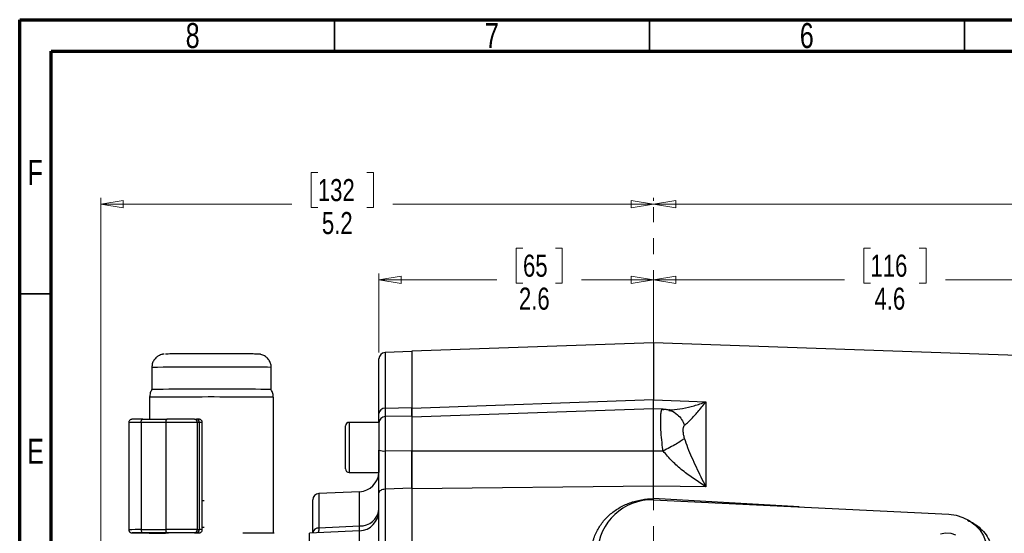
# Model space of a CAD drawing. Header units: inches. Extents: x 0.6 to 16.3, y 0.2 to 11.5.
# Tile 8 of 18: x 0.6 to 6.7, y 8.3 to 11.5. Entities that reach past the tile are written whole.
import ezdxf

# ---------------------------------------------------------------- set-up
doc = ezdxf.new("R2010")
doc.units = ezdxf.units.IN
doc.header["$MEASUREMENT"] = 0
doc.linetypes.add('CENTERX2', pattern=[0.8, 0.5, -0.1, 0.1, -0.1])
doc.styles.add('SLDTEXTSTYLE0', font='TXT', dxfattribs={"width": 0.75})
doc.dimstyles.new('SLDDIMSTYLE1', dxfattribs={"dimtxt": 0.137795, "dimasz": 0.14, "dimexe": 0, "dimexo": 0.0625, "dimgap": 0.034449, "dimtad": 0, "dimdec": 1, "dimlfac": 1.5, "dimrnd": 1e-09, "dimzin": 12, "dimdsep": 46, "dimtxsty": 'SLDTEXTSTYLE0', "dimblk1": 'CLOSED', "dimblk2": 'CLOSED', "dimsah": 1, "dimcen": 0.09, "dimadec": 0, "dimazin": 3, "dimtfac": 1, "dimtdec": 1, "dimtofl": 0, "dimtmove": 0, "dimatfit": 3, "dimldrblk": 'CLOSED', "dimfxl": 0, "dimfrac": 2, "dimtolj": 1, "dimtzin": 12, "dimarcsym": 0})
doc.dimstyles.new('SLDDIMSTYLE3', dxfattribs={"dimtxt": 0.137795, "dimasz": 0.14, "dimexe": 0, "dimexo": 0.0625, "dimgap": 0.034449, "dimtad": 0, "dimdec": 1, "dimlfac": 1.5, "dimrnd": 1e-09, "dimzin": 12, "dimdsep": 46, "dimtxsty": 'SLDTEXTSTYLE0', "dimblk1": 'CLOSED', "dimblk2": 'CLOSED', "dimsah": 1, "dimcen": 0.09, "dimadec": 0, "dimazin": 3, "dimtfac": 1, "dimtofl": 0, "dimtmove": 0, "dimatfit": 3, "dimldrblk": 'CLOSED', "dimfxl": 0, "dimfrac": 2, "dimtolj": 1, "dimtzin": 12, "dimarcsym": 0})

# ---------------------------------------------------------------- blocks, each defined once
blk = doc.blocks.new('_Closed')
at = {"color": 0, "linetype": 'ByBlock', "lineweight": -2}
for p, q in [((-1, 0.166667), (0, 0)), ((-1, 0.166667), (-1, -0.166667)), ((0, 0), (-1, -0.166667)), ((0, 0), (-1, 0))]:
    blk.add_line(p, q, dxfattribs=at)
blk = doc.blocks.new('_D_7')
at = {"color": 7, "linetype": 'Continuous', "lineweight": 0}
for p, q in [((7.2953, 10.5411), (7.2533, 10.5411)), ((7.2533, 10.5411), (7.2533, 10.3223)), ((7.6007, 10.5411), (7.6427, 10.5411)), ((7.6427, 10.5411), (7.6427, 10.3223)), ((4.5522, 10.3629), (4.5522, 10.382)), ((4.5522, 10.3426), (7.1324, 10.3426)), ((9.8325, 10.3426), (7.7635, 10.3426)), ((9.8325, 8.2034), (9.8325, 10.382)), ((7.2533, 10.3223), (7.2953, 10.3223)), ((7.6427, 10.3223), (7.6007, 10.3223))]:
    blk.add_line(p, q, dxfattribs=at)
at = {"color": 7, "linetype": 'Continuous', "lineweight": 18, "xscale": 0.14, "yscale": 0.14, "rotation": 180.0000000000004}
blk.add_blockref('_Closed', (4.5522, 10.3426), dxfattribs=at)
at = {"color": 7, "linetype": 'Continuous', "lineweight": 18, "xscale": 0.14, "yscale": 0.14}
blk.add_blockref('_Closed', (9.8325, 10.3426), dxfattribs=at)
at = {"color": 7, "linetype": 'Continuous', "lineweight": 18, "char_height": 0.1378, "attachment_point": 1, "style": 'SLDTEXTSTYLE0'}
for s, insert in [('201', (7.2953, 10.5)), ('7.9', (7.3207, 10.2938))]:
    blk.add_mtext(s, dxfattribs=dict(at, insert=insert))
blk = doc.blocks.new('_D_8')
at = {"color": 7, "linetype": 'Continuous', "lineweight": 0}
for p, q in [((5.9081, 10.0687), (5.8661, 10.0687)), ((5.8661, 10.0687), (5.8661, 9.8499)), ((6.2135, 10.0687), (6.2555, 10.0687)), ((6.2555, 10.0687), (6.2555, 9.8499)), ((7.5975, 8.8806), (7.5975, 9.9096)), ((4.5522, 9.8702), (5.7452, 9.8702)), ((5.8661, 9.8499), (5.9081, 9.8499)), ((6.2555, 9.8499), (6.2135, 9.8499)), ((7.5975, 9.8702), (6.3763, 9.8702))]:
    blk.add_line(p, q, dxfattribs=at)
at = {"color": 7, "linetype": 'Continuous', "lineweight": 18, "xscale": 0.14, "yscale": 0.14, "rotation": 180.0000000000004}
blk.add_blockref('_Closed', (4.5522, 9.8702), dxfattribs=at)
at = {"color": 7, "linetype": 'Continuous', "lineweight": 18, "xscale": 0.14, "yscale": 0.14}
blk.add_blockref('_Closed', (7.5975, 9.8702), dxfattribs=at)
at = {"color": 7, "linetype": 'Continuous', "lineweight": 18, "char_height": 0.1378, "attachment_point": 1, "style": 'SLDTEXTSTYLE0'}
for s, insert in [('116', (5.9081, 10.0275)), ('4.6', (5.9335, 9.8214))]:
    blk.add_mtext(s, dxfattribs=dict(at, insert=insert))
blk = doc.blocks.new('_D_9')
at = {"color": 7, "linetype": 'Continuous', "lineweight": 0}
for p, q in [((2.4541, 10.5411), (2.4121, 10.5411)), ((2.4121, 10.5411), (2.4121, 10.3223)), ((2.7595, 10.5411), (2.8015, 10.5411)), ((2.8015, 10.5411), (2.8015, 10.3223)), ((1.0969, 7.76), (1.0969, 10.382)), ((1.0969, 10.3426), (2.2912, 10.3426)), ((4.5522, 10.3426), (2.9223, 10.3426)), ((4.5522, 10.3629), (4.5522, 10.382)), ((2.4121, 10.3223), (2.4541, 10.3223)), ((2.8015, 10.3223), (2.7595, 10.3223))]:
    blk.add_line(p, q, dxfattribs=at)
at = {"color": 7, "linetype": 'Continuous', "lineweight": 18, "xscale": 0.14, "yscale": 0.14, "rotation": 180.0000000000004}
blk.add_blockref('_Closed', (1.0969, 10.3426), dxfattribs=at)
at = {"color": 7, "linetype": 'Continuous', "lineweight": 18, "xscale": 0.14, "yscale": 0.14}
blk.add_blockref('_Closed', (4.5522, 10.3426), dxfattribs=at)
at = {"color": 7, "linetype": 'Continuous', "lineweight": 18, "char_height": 0.1378, "attachment_point": 1, "style": 'SLDTEXTSTYLE0'}
for s, insert in [('132', (2.4541, 10.5)), ('5.2', (2.4795, 10.2938))]:
    blk.add_mtext(s, dxfattribs=dict(at, insert=insert))
blk = doc.blocks.new('_D_10')
at = {"color": 7, "linetype": 'Continuous', "lineweight": 0}
for p, q in [((3.7364, 10.0687), (3.6944, 10.0687)), ((3.6944, 10.0687), (3.6944, 9.8499)), ((3.94, 10.0687), (3.982, 10.0687)), ((3.982, 10.0687), (3.982, 9.8499)), ((2.8359, 9.4152), (2.8359, 9.9096)), ((2.8359, 9.8702), (3.5736, 9.8702)), ((3.6944, 9.8499), (3.7364, 9.8499)), ((3.982, 9.8499), (3.94, 9.8499)), ((4.5522, 9.8702), (4.1029, 9.8702))]:
    blk.add_line(p, q, dxfattribs=at)
at = {"color": 7, "linetype": 'Continuous', "lineweight": 18, "xscale": 0.14, "yscale": 0.14, "rotation": 180.0000000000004}
blk.add_blockref('_Closed', (2.8359, 9.8702), dxfattribs=at)
at = {"color": 7, "linetype": 'Continuous', "lineweight": 18, "xscale": 0.14, "yscale": 0.14}
blk.add_blockref('_Closed', (4.5522, 9.8702), dxfattribs=at)
at = {"color": 7, "linetype": 'Continuous', "lineweight": 18, "char_height": 0.1378, "attachment_point": 1, "style": 'SLDTEXTSTYLE0'}
for s, insert in [('65', (3.7364, 10.0275)), ('2.6', (3.711, 9.8214))]:
    blk.add_mtext(s, dxfattribs=dict(at, insert=insert))

msp = doc.modelspace()

# ---------------------------------------------------------------- linework, layer by layer
at = {"color": 7, "linetype": 'Continuous', "lineweight": 70}
for p, q in [((0.5906, 0.1969), (0.5906, 11.4961)), ((0.5906, 11.4961), (16.3386, 11.4961)), ((0.7874, 0.3937), (0.7874, 11.2992)), ((0.7874, 11.2992), (16.1417, 11.2992))]:
    msp.add_line(p, q, dxfattribs=at)
at = {"color": 7, "linetype": 'Continuous', "lineweight": 35}
for p, q in [((2.5591, 11.2992), (2.5591, 11.4961)), ((4.5276, 11.2992), (4.5276, 11.4961)), ((6.4961, 11.2992), (6.4961, 11.4961)), ((0.7874, 9.7835), (0.5906, 9.7835))]:
    msp.add_line(p, q, dxfattribs=at)
at = {"color": 7, "linetype": 'CENTERX2', "lineweight": 18}
msp.add_line((4.5522, 3.8299), (4.5522, 10.3236), dxfattribs=at)
at = {"color": 7, "linetype": 'Continuous', "lineweight": 25}
for p, q in [((3.0425, 9.4232), (2.8741, 9.4158)), ((4.5522, 9.4765), (3.0425, 9.4238)), ((3.0425, 9.4238), (3.0425, 9.0661)), ((6.9133, 9.394), (4.5522, 9.4765)), ((4.5522, 9.4765), (4.5522, 9.1191)), ((2.8359, 9.0343), (2.8359, 9.3758)), ((1.4164, 9.3228), (1.4164, 9.1849)), ((2.162, 9.1849), (2.162, 9.3228)), ((1.402, 9.1361), (1.402, 8.9988)), ((2.1764, 8.2863), (2.1764, 9.1361)), ((4.5522, 9.1191), (3.0425, 9.0661)), ((4.5522, 9.1191), (4.7189, 9.1133)), ((4.7189, 9.1133), (4.8797, 9.1076)), ((2.8741, 9.0673), (3.0425, 9.0716)), ((4.5522, 9.0637), (3.0425, 9.0109)), ((4.6128, 9.0615), (4.5522, 9.0637)), ((4.5522, 8.8), (4.5522, 9.0637)), ((4.6124, 9.0605), (4.609, 9.0617)), ((4.8797, 9.1076), (4.8797, 8.5772)), ((1.3595, 8.9987), (1.5125, 8.999)), ((1.6829, 8.9988), (1.6958, 8.9987)), ((3.0425, 9.0182), (2.8752, 9.0152)), ((3.0425, 9.0182), (3.0425, 8.9156)), ((1.2724, 8.9783), (1.2724, 8.3083)), ((1.5031, 8.9791), (1.3501, 8.9788)), ((1.3501, 8.9788), (1.3501, 8.3088)), ((1.5031, 8.9791), (1.5031, 8.3091)), ((1.7003, 8.9788), (1.7003, 8.3088)), ((1.7133, 8.9788), (1.7003, 8.9788)), ((1.7133, 8.9788), (1.7133, 8.3088)), ((1.7317, 8.3085), (1.7317, 8.9785)), ((2.6279, 8.6878), (2.6279, 8.9578)), ((2.8359, 8.9791), (2.6492, 8.9791)), ((2.8359, 8.9791), (2.8359, 8.6664)), ((4.7444, 8.9593), (4.746, 8.9609)), ((3.0425, 8.9156), (3.0425, 8.7982)), ((2.8752, 8.8004), (3.0425, 8.8027)), ((4.6124, 8.7999), (4.6091, 8.8228)), ((4.5522, 8.8), (3.0425, 8.7982)), ((4.6124, 8.7999), (4.5522, 8.8)), ((2.6492, 8.6664), (2.8359, 8.6664)), ((3.0425, 8.5677), (2.8741, 8.561)), ((2.8741, 8.561), (2.8741, 6.2974)), ((4.5522, 8.5807), (3.0425, 8.5648)), ((3.0425, 8.5648), (3.0425, 6.2815)), ((4.5522, 8.5031), (4.5522, 8.5807)), ((4.7189, 8.579), (4.5522, 8.5807)), ((4.8797, 8.5772), (4.7189, 8.579)), ((2.4225, 8.2879), (2.4225, 8.4949)), ((2.7147, 8.5459), (2.4608, 8.5348)), ((2.8359, 6.32), (2.8359, 8.5382)), ((4.5521, 8.4954), (4.5522, 8.5031)), ((4.5522, 8.4951), (6.3988, 8.4047)), ((2.8359, 8.3948), (2.8359, 8.3947)), ((2.8359, 8.3884), (2.8359, 8.3884)), ((1.3501, 8.3088), (1.5031, 8.3091)), ((1.7003, 8.3088), (1.7133, 8.3088)), ((2.4608, 8.3201), (2.7147, 8.3317)), ((2.4608, 8.3201), (2.4608, 8.3188)), ((1.3083, 8.2881), (1.3213, 8.288)), ((1.5125, 8.289), (1.3595, 8.2887)), ((1.402, 8.2877), (1.402, 8.2833)), ((1.5201, 8.2875), (1.5013, 8.2876)), ((1.6958, 8.2887), (1.6829, 8.2888)), ((1.7083, 8.2879), (1.6885, 8.288)), ((2.7147, 8.3011), (2.4025, 8.2875)), ((2.4025, 7.8434), (2.4025, 8.2875))]:
    msp.add_line(p, q, dxfattribs=at)
at = {"color": 8, "linetype": 'Continuous', "lineweight": 25}
for p, q in [((2.8741, 9.4158), (2.8741, 9.0673)), ((4.6124, 9.0605), (4.6177, 9.0595)), ((2.8752, 9.0152), (2.8752, 8.8004)), ((2.6492, 8.9791), (2.6492, 8.6664)), ((2.4608, 8.5348), (2.4608, 8.3201)), ((2.7147, 8.3317), (2.7147, 8.5459)), ((5.4619, 8.4506), (4.5522, 8.5031)), ((1.743, 8.4879), (1.7317, 8.488)), ((1.743, 8.3212), (1.7317, 8.3213)), ((2.7147, 7.8352), (2.7147, 8.3011))]:
    msp.add_line(p, q, dxfattribs=at)
at = {"color": 7, "linetype": 'Continuous', "lineweight": 25, "flags": 128}
for points in [[(2.162, 9.1848), (2.162, 9.1849), (2.1576, 9.1851), (2.1454, 9.1853), (2.1256, 9.1855), (2.0986, 9.1856), (2.065, 9.1858), (2.0256, 9.1859), (1.9811, 9.186)], [(1.3501, 8.9788), (1.3503, 8.9827), (1.3508, 8.9864), (1.3517, 8.9899), (1.3529, 8.9929), (1.3543, 8.9954), (1.3559, 8.9972), (1.3577, 8.9983), (1.3595, 8.9987)], [(1.5125, 8.999), (1.5107, 8.9986), (1.5089, 8.9975), (1.5073, 8.9957), (1.5059, 8.9932), (1.5047, 8.9902), (1.5038, 8.9867), (1.5033, 8.983), (1.5031, 8.9791)], [(2.8741, 8.561), (2.8666, 8.5604), (2.8594, 8.559), (2.8527, 8.5568), (2.847, 8.554), (2.8423, 8.5506), (2.8388, 8.5467), (2.8366, 8.5425), (2.8359, 8.5382)], [(6.3988, 8.4047), (6.4435, 8.3988), (6.4864, 8.3855), (6.5261, 8.3653), (6.5613, 8.3389), (6.5909, 8.307), (6.614, 8.2707), (6.6298, 8.2312), (6.6379, 8.1897), (6.6379, 8.1475), (6.6298, 8.1059), (6.614, 8.0664), (6.5909, 8.0301), (6.5613, 7.9983), (6.5261, 7.9718), (6.4864, 7.9516), (6.4435, 7.9383), (6.3988, 7.9324)], [(1.3501, 8.3088), (1.3503, 8.3049), (1.3508, 8.3011), (1.3517, 8.2976), (1.3529, 8.2946), (1.3543, 8.2921), (1.3559, 8.2902), (1.3577, 8.2891), (1.3595, 8.2887)], [(1.5031, 8.3091), (1.5033, 8.3052), (1.5038, 8.3014), (1.5047, 8.2979), (1.5059, 8.2949), (1.5073, 8.2924), (1.5089, 8.2905), (1.5107, 8.2894), (1.5125, 8.289)], [(6.3458, 8.2829), (6.3775, 8.2885), (6.4097, 8.2866), (6.4404, 8.2773)]]:
    msp.add_lwpolyline(points, dxfattribs=at)
at = {"color": 8, "linetype": 'Continuous', "lineweight": 25, "flags": 128}
msp.add_lwpolyline([(1.2963, 8.2884), (1.2929, 8.2883), (1.2932, 8.2882), (1.2984, 8.2881), (1.3083, 8.2881)], dxfattribs=at)
at = {"color": 7, "linetype": 'Continuous', "lineweight": 25}
for centre, radius, start, end in [((2.8759, 9.3758), 0.04, 92.5, 180), ((1.7778, -28.9025), 38.0891, 89.69425, 90.54372), ((1.7796, -31.3829), 40.5207, 89.70469, 90.5339), ((2.0279, 0.7516), 8.3858, 88.98577, 90.26955), ((2.8723, 9.0307), 0.0367, 87.22029, 174.29748), ((1.3612, 1.7634), 7.2352, 90.01335, 90.50399), ((1.5706, -15.946), 24.945, 89.74211, 90.13332), ((1.6816, 8.98), 0.0188, 356.39765, 86.03913), ((1.6945, 8.9799), 0.0188, 356.39765, 86.03913), ((2.8759, 8.9753), 0.04, 91, 180), ((1.5703, -19.9046), 28.8837, 89.74211, 90.13332), ((2.6492, 8.9578), 0.0213, 90, 180), ((2.8657, 8.8715), 0.0717, 245.42283, 277.60748), ((2.6492, 8.6878), 0.0213, 180, 270), ((2.7092, 8.6725), 0.1267, 272.5, 357.26831), ((2.4625, 8.4949), 0.04, 92.5, 180), ((4.541, 8.1565), 0.3387, 88.10024, 177.96502), ((2.7213, 8.4469), 0.1153, 266.75023, 353.66798), ((2.7092, 8.4277), 0.1267, 272.5, 0), ((1.5703, -20.5746), 28.8837, 89.74211, 90.13332), ((1.6815, 8.3077), 0.0189, 274.21777, 3.54812), ((1.6944, 8.3076), 0.0189, 274.21777, 3.54812), ((2.4587, 8.2838), 0.0364, 86.68043, 173.57231), ((1.3567, 2.1459), 6.1428, 89.97394, 90.56339), ((1.4242, 29.6084), 21.3207, 269.72355, 270.05846), ((1.5706, -16.656), 24.945, 89.74211, 90.13332), ((1.6975, 7.8233), 0.4654, 88.25714, 90.20864), ((2.0817, -2.433), 10.7196, 89.46941, 90.52077)]:
    msp.add_arc(centre, radius, start, end, dxfattribs=at)
at = {"color": 8, "linetype": 'Continuous', "lineweight": 25}
for centre, radius, start, end in [((1.7778, -28.6594), 37.9839, 89.69338, 90.54521), ((2.0207, 1.4965), 7.8276, 88.96547, 90.28986), ((1.3343, 5.219), 3.7597, 89.75902, 90.94316), ((1.717, 8.5912), 0.3876, 87.82482, 90.54777), ((1.3343, 4.5523), 3.7565, 89.75864, 90.9438), ((1.716, 7.8511), 0.4577, 88.03366, 90.33941), ((2.4589, 8.282), 0.0369, 87.08474, 169.98727), ((1.6967, 8.6636), 0.3754, 269.23265, 272.28754)]:
    msp.add_arc(centre, radius, start, end, dxfattribs=at)
at = {"color": 7, "linetype": 'Continuous', "lineweight": 25}
for points, knots in [([(1.4937, 9.4059), (1.4931, 9.4059), (1.4918, 9.4058), (1.4879, 9.4053), (1.4829, 9.4045), (1.4745, 9.4025), (1.4609, 9.3973), (1.4439, 9.3861), (1.4285, 9.3681), (1.4182, 9.3463), (1.4172, 9.3307), (1.4166, 9.3232)], [0, 0, 0, 0, 0.038462, 0.075419, 0.111022, 0.167126, 0.2797, 0.4499, 0.637175, 0.825769, 1, 1, 1, 1]), ([(1.7891, 9.4072), (1.7855, 9.4072), (1.7619, 9.4072), (1.7185, 9.4072), (1.6625, 9.4071), (1.6127, 9.407), (1.5717, 9.4068), (1.5395, 9.4067), (1.5164, 9.4065), (1.5028, 9.4063), (1.5019, 9.4062), (1.5015, 9.4062)], [0, 0, 0, 0, 0.025148, 0.160888, 0.296628, 0.429548, 0.557162, 0.677564, 0.797966, 0.92558, 1, 1, 1, 1]), ([(1.889, 9.4071), (1.885, 9.4071), (1.8731, 9.4071), (1.8519, 9.4072), (1.8226, 9.4072), (1.8014, 9.4072), (1.7892, 9.4072)], [0, 0, 0, 0, 0.125861, 0.375752, 0.641639, 1, 1, 1, 1]), ([(1.9422, 9.407), (1.9413, 9.407), (1.9311, 9.407), (1.9132, 9.4071), (1.8958, 9.4071), (1.889, 9.4071)], [0, 0, 0, 0, 0.055502, 0.633917, 1, 1, 1, 1]), ([(1.9382, 9.407), (1.9229, 9.4071), (1.9071, 9.4071), (1.8895, 9.4071), (1.889, 9.4071)], [0, 0, 0, 0, 0.970121, 1, 1, 1, 1]), ([(1.9817, 9.4069), (1.9815, 9.4069), (1.9692, 9.407), (1.9535, 9.407), (1.9382, 9.407)], [0, 0, 0, 0, 0.0235342, 1, 1, 1, 1]), ([(2.1618, 9.3226), (2.1619, 9.3232), (2.1631, 9.3317), (2.1587, 9.3486), (2.1485, 9.3707), (2.1316, 9.3887), (2.1139, 9.3991), (2.0999, 9.4036), (2.0918, 9.4052), (2.0862, 9.4058), (2.0812, 9.4062), (2.0783, 9.4062), (2.0714, 9.4064), (2.0596, 9.4065), (2.0415, 9.4066), (2.02, 9.4068), (1.9997, 9.4069), (1.9862, 9.4069), (1.9817, 9.4069)], [0, 0, 0, 0, 0.004575, 0.072062, 0.139552, 0.207053, 0.274608, 0.308337, 0.330122, 0.344637, 0.36673, 0.426565, 0.509821, 0.632712, 0.740187, 0.851657, 0.95071, 1, 1, 1, 1]), ([(1.4173, 9.1859), (1.4134, 9.1785), (1.4051, 9.1631), (1.4032, 9.1457), (1.4022, 9.1367)], [0, 0, 0, 0, 0.4808, 1, 1, 1, 1]), ([(2.1755, 9.1363), (2.1752, 9.1419), (2.1746, 9.1567), (2.1691, 9.1737), (2.1624, 9.1833), (2.161, 9.1852)], [0, 0, 0, 0, 0.324388, 0.85982, 1, 1, 1, 1]), ([(4.5522, 9.0623), (4.5522, 9.0621), (4.5522, 9.0616), (4.5522, 9.0706), (4.5522, 9.0888), (4.5522, 9.109), (4.5522, 9.1191)], [0, 0, 0, 0, 0.0793171, 0.3862007, 0.6930893, 1, 1, 1, 1]), ([(3.0425, 9.0182), (3.0425, 9.0189), (3.0425, 9.0215), (3.0425, 9.0361), (3.0425, 9.0549), (3.0425, 9.0686), (3.0425, 9.0716)], [0, 0, 0, 0, 0.1349764, 0.5062812, 0.8883786, 1, 1, 1, 1]), ([(3.0425, 9.0661), (3.0425, 9.0551), (3.0425, 9.0344), (3.0425, 9.0233), (3.0425, 9.0182)], [0, 0, 0, 0, 0.529853, 1, 1, 1, 1]), ([(4.6091, 8.8228), (4.6066, 8.8439), (4.6014, 8.8873), (4.5977, 8.9472), (4.5965, 8.9974), (4.598, 9.034), (4.6019, 9.0575), (4.6067, 9.0603), (4.609, 9.0617)], [0, 0, 0, 0, 0.169429, 0.348501, 0.514024, 0.677625, 0.839536, 1, 1, 1, 1]), ([(4.6477, 9.0561), (4.6401, 9.0576), (4.6244, 9.0608), (4.6107, 9.0596), (4.6036, 9.059)], [0, 0, 0, 0, 0.479904, 1, 1, 1, 1]), ([(4.6518, 9.0578), (4.6496, 9.0576), (4.6467, 9.0572), (4.6473, 9.0568), (4.6475, 9.0567)], [0, 0, 0, 0, 0.74825, 1, 1, 1, 1]), ([(4.746, 8.9609), (4.7518, 8.9655), (4.7637, 8.975), (4.7843, 8.9953), (4.8065, 9.0189), (4.8301, 9.0459), (4.8544, 9.0752), (4.8713, 9.0968), (4.8797, 9.1076)], [0, 0, 0, 0, 0.1486331, 0.3078873, 0.4785515, 0.6434185, 0.8214681, 1, 1, 1, 1]), ([(1.2978, 8.9984), (1.2972, 8.9984), (1.2946, 8.9984), (1.2932, 8.9983), (1.2919, 8.9983), (1.2909, 8.9982), (1.2897, 8.9981), (1.2876, 8.9977), (1.2835, 8.9965), (1.2785, 8.9932), (1.2744, 8.9877), (1.2723, 8.9823), (1.2727, 8.979), (1.2727, 8.9781)], [0, 0, 0, 0, 0.079039, 0.320943, 0.451048, 0.508431, 0.535025, 0.563541, 0.632372, 0.735066, 0.844891, 0.958089, 1, 1, 1, 1]), ([(1.7314, 8.9786), (1.7314, 8.9802), (1.7314, 8.9839), (1.7291, 8.9889), (1.7257, 8.9931), (1.722, 8.9958), (1.7188, 8.9973), (1.7161, 8.998), (1.7145, 8.9983), (1.7136, 8.9984), (1.7129, 8.9985), (1.7119, 8.9985), (1.7099, 8.9986), (1.705, 8.9986), (1.6983, 8.9987), (1.6959, 8.9987)], [0, 0, 0, 0, 0.050638, 0.121546, 0.179476, 0.228487, 0.269189, 0.300451, 0.319794, 0.334751, 0.354377, 0.391853, 0.508362, 0.827979, 1, 1, 1, 1]), ([(2.8359, 8.9813), (2.8359, 8.9867), (2.8359, 8.9985), (2.8359, 9.0217), (2.8359, 9.0343)], [0, 0, 0, 0, 0.452524, 1, 1, 1, 1]), ([(4.746, 8.8785), (4.744, 8.8865), (4.7394, 8.9039), (4.738, 8.9273), (4.7386, 8.9477), (4.7426, 8.9556), (4.7444, 8.9593)], [0, 0, 0, 0, 0.223044, 0.490182, 0.763245, 1, 1, 1, 1]), ([(4.746, 8.8785), (4.7397, 8.8737), (4.7271, 8.8641), (4.6949, 8.8442), (4.6558, 8.8222), (4.6269, 8.8073), (4.6124, 8.7999)], [0, 0, 0, 0, 0.2500574, 0.5, 0.7499426, 1, 1, 1, 1]), ([(4.8797, 8.5772), (4.8696, 8.5972), (4.8495, 8.637), (4.8203, 8.6977), (4.7929, 8.7582), (4.7676, 8.8176), (4.7531, 8.8586), (4.746, 8.8785)], [0, 0, 0, 0, 0.213835, 0.426134, 0.626641, 0.819013, 1, 1, 1, 1]), ([(2.8359, 8.5382), (2.8359, 8.5423), (2.8359, 8.5636), (2.8359, 8.6055), (2.8359, 8.6675), (2.8359, 8.7356), (2.8359, 8.7824), (2.8359, 8.8063)], [0, 0, 0, 0, 0.0531337, 0.2735595, 0.5003952, 0.7457338, 1, 1, 1, 1]), ([(3.0425, 8.5677), (3.0425, 8.5859), (3.0425, 8.6229), (3.0425, 8.6831), (3.0425, 8.744), (3.0425, 8.783), (3.0425, 8.8027)], [0, 0, 0, 0, 0.258273, 0.526677, 0.759678, 1, 1, 1, 1]), ([(2.8752, 8.8004), (2.8751, 8.7799), (2.8748, 8.7381), (2.8746, 8.6778), (2.8743, 8.6216), (2.8742, 8.5841), (2.8741, 8.5647), (2.8741, 8.561)], [0, 0, 0, 0, 0.245355, 0.499632, 0.720048, 0.946872, 1, 1, 1, 1]), ([(3.0425, 8.7982), (3.0425, 8.7778), (3.0425, 8.7369), (3.0425, 8.6758), (3.0425, 8.6171), (3.0425, 8.5822), (3.0425, 8.5648)], [0, 0, 0, 0, 0.25, 0.499989, 0.749983, 1, 1, 1, 1]), ([(4.5522, 8.5807), (4.5522, 8.5972), (4.5522, 8.6301), (4.5522, 8.6851), (4.5522, 8.7422), (4.5522, 8.7807), (4.5522, 8.8)], [0, 0, 0, 0, 0.250013, 0.500008, 0.749999, 1, 1, 1, 1]), ([(4.8797, 8.5772), (4.855, 8.5929), (4.8057, 8.624), (4.7346, 8.6772), (4.6678, 8.7343), (4.6306, 8.7783), (4.6124, 8.7999)], [0, 0, 0, 0, 0.257954, 0.513511, 0.761782, 1, 1, 1, 1]), ([(4.1638, 8.1541), (4.1643, 8.1678), (4.1653, 8.1952), (4.1721, 8.2289), (4.1796, 8.2544), (4.1861, 8.2724), (4.1954, 8.2941), (4.2091, 8.3201), (4.2287, 8.3492), (4.2515, 8.3765), (4.2855, 8.4097), (4.3349, 8.4456), (4.4025, 8.4774), (4.4759, 8.4982), (4.5268, 8.5014), (4.5522, 8.5031)], [0, 0, 0, 0, 0.072776, 0.145649, 0.183213, 0.215312, 0.248031, 0.309743, 0.372393, 0.434761, 0.497183, 0.622104, 0.748105, 0.873985, 1, 1, 1, 1]), ([(1.6917, 8.2882), (1.6944, 8.2883), (1.7022, 8.2883), (1.7087, 8.2884), (1.7114, 8.2884), (1.7126, 8.2885), (1.7134, 8.2886), (1.7146, 8.2887), (1.7169, 8.2891), (1.7214, 8.2906), (1.7267, 8.2945), (1.7304, 8.3007), (1.7321, 8.3058), (1.7316, 8.3085), (1.7315, 8.3089)], [0, 0, 0, 0, 0.1579822, 0.4614581, 0.615615, 0.661009, 0.6873356, 0.7044922, 0.7233026, 0.7710293, 0.846417, 0.9169842, 0.9895919, 1, 1, 1, 1]), ([(6.5157, 8.3673), (6.5292, 8.3609), (6.5589, 8.3469), (6.5979, 8.3158), (6.6322, 8.2768), (6.6575, 8.2322), (6.6734, 8.1836), (6.6792, 8.1331), (6.6743, 8.0816), (6.658, 8.0319), (6.6326, 7.9851), (6.5981, 7.9439), (6.5561, 7.9094), (6.5078, 7.8833), (6.455, 7.8653), (6.418, 7.862), (6.3995, 7.8603)], [0, 0, 0, 0, 0.059814, 0.131746, 0.203424, 0.27591, 0.347278, 0.419711, 0.49024, 0.563772, 0.63621, 0.708054, 0.780601, 0.853521, 0.926592, 1, 1, 1, 1]), ([(1.2727, 8.3082), (1.2727, 8.3066), (1.2727, 8.3029), (1.2751, 8.2978), (1.2785, 8.2937), (1.2821, 8.291), (1.2854, 8.2895), (1.288, 8.2887), (1.2896, 8.2885), (1.2905, 8.2884), (1.2912, 8.2883), (1.2922, 8.2882), (1.2942, 8.2882), (1.2991, 8.2881), (1.3058, 8.2881), (1.3082, 8.2881)], [0, 0, 0, 0, 0.050957, 0.121842, 0.179752, 0.228746, 0.269435, 0.300686, 0.320023, 0.334974, 0.354594, 0.392057, 0.508527, 0.828037, 1, 1, 1, 1]), ([(1.4459, 8.2877), (1.4511, 8.2877), (1.4616, 8.2877), (1.4771, 8.2877), (1.4874, 8.2877), (1.4953, 8.2877), (1.4987, 8.2876), (1.5009, 8.2876), (1.5012, 8.2876), (1.5013, 8.2876)], [0, 0, 0, 0, 0.248207, 0.49529, 0.787608, 0.872731, 0.980611, 0.996736, 1, 1, 1, 1]), ([(1.6852, 8.2882), (1.6852, 8.2882), (1.6852, 8.2882), (1.6889, 8.2882), (1.6916, 8.2882)], [0, 0, 0, 0, 0.276414, 1, 1, 1, 1]), ([(1.6885, 8.288), (1.6885, 8.288), (1.6891, 8.288), (1.6899, 8.2881), (1.6906, 8.2882), (1.6907, 8.2882)], [0, 0, 0, 0, 0.04636, 0.7949315, 1, 1, 1, 1])]:
    msp.add_open_spline(points, degree=3, knots=knots, dxfattribs=at)
at = {"color": 8, "linetype": 'Continuous', "lineweight": 25}
for points, knots in [([(1.889, 9.4071), (1.8716, 9.4071), (1.8391, 9.4072), (1.805, 9.4072), (1.7891, 9.4072)], [0, 0, 0, 0, 0.53482, 1, 1, 1, 1]), ([(2.8741, 9.0673), (2.8742, 9.0567), (2.8743, 9.0352), (2.8745, 9.0191), (2.8746, 9.0158), (2.8746, 9.0152)], [0, 0, 0, 0, 0.4400579, 0.8962103, 1, 1, 1, 1]), ([(4.6473, 9.0544), (4.6516, 9.0538), (4.6719, 9.051), (4.7005, 9.0307), (4.7298, 8.9989), (4.7406, 8.9736), (4.746, 8.9609)], [0, 0, 0, 0, 0.093878, 0.445765, 0.722859, 1, 1, 1, 1]), ([(4.6516, 9.059), (4.6572, 9.0587), (4.6821, 9.0572), (4.7348, 9.0658), (4.8056, 9.0816), (4.8549, 9.0989), (4.8797, 9.1076)], [0, 0, 0, 0, 0.086468, 0.384195, 0.69066, 1, 1, 1, 1]), ([(2.4608, 8.3188), (2.4602, 8.3098), (2.4596, 8.2988), (2.4566, 8.2912), (2.456, 8.2898)], [0, 0, 0, 0, 0.810504, 1, 1, 1, 1]), ([(2.7152, 8.3006), (2.7152, 8.3012), (2.7151, 8.3086), (2.7149, 8.3206), (2.7147, 8.3317)], [0, 0, 0, 0, 0.07988, 1, 1, 1, 1]), ([(1.6885, 8.288), (1.6884, 8.288), (1.6882, 8.288), (1.6869, 8.2881), (1.6856, 8.2881), (1.6845, 8.2881)], [0, 0, 0, 0, 0.007457, 0.187209, 1, 1, 1, 1])]:
    msp.add_open_spline(points, degree=3, knots=knots, dxfattribs=at)

# ---------------------------------------------------------------- texts
at = {"color": 7, "linetype": 'Continuous', "lineweight": 0, "char_height": 0.1562, "attachment_point": 2, "style": 'SLDTEXTSTYLE0'}
for s, insert in [('8', (1.6717, 11.4753)), ('7', (3.5417, 11.4753)), ('6', (5.5102, 11.4753)), ('F', (0.6873, 10.619)), ('E', (0.6893, 8.8769))]:
    msp.add_mtext(s, dxfattribs=dict(at, insert=insert))

# ---------------------------------------------------------------- dimensions: what is measured, and where the dimension line sits
at = {"color": 7, "linetype": 'Continuous', "lineweight": 18}
for base, p1, p2, dimstyle, picture, middle in [((1.0969, 10.3426), (4.5522, 10.3236), (1.0969, 7.7206), 'SLDDIMSTYLE1', '_D_9', (2.6068, 10.3426)), ((9.8325, 10.3426), (4.5522, 10.3236), (9.8325, 8.164), 'SLDDIMSTYLE3', '_D_7', (7.448, 10.3426)), ((2.8359, 9.8702), (4.5522, 10.3236), (2.8359, 9.3758), 'SLDDIMSTYLE3', '_D_10', (3.8382, 9.8702)), ((4.5522, 9.8702), (7.5975, 8.8413), (4.5522, 10.3236), 'SLDDIMSTYLE3', '_D_8', (6.0608, 9.8702))]:
    dim = msp.add_linear_dim(base=base, p1=p1, p2=p2, dimstyle=dimstyle, dxfattribs=at)
    dim.commit()
    dim.dimension.update_dxf_attribs({"geometry": picture, "text_midpoint": middle, "dimtype": 160})

doc.saveas('drawing.dxf')
